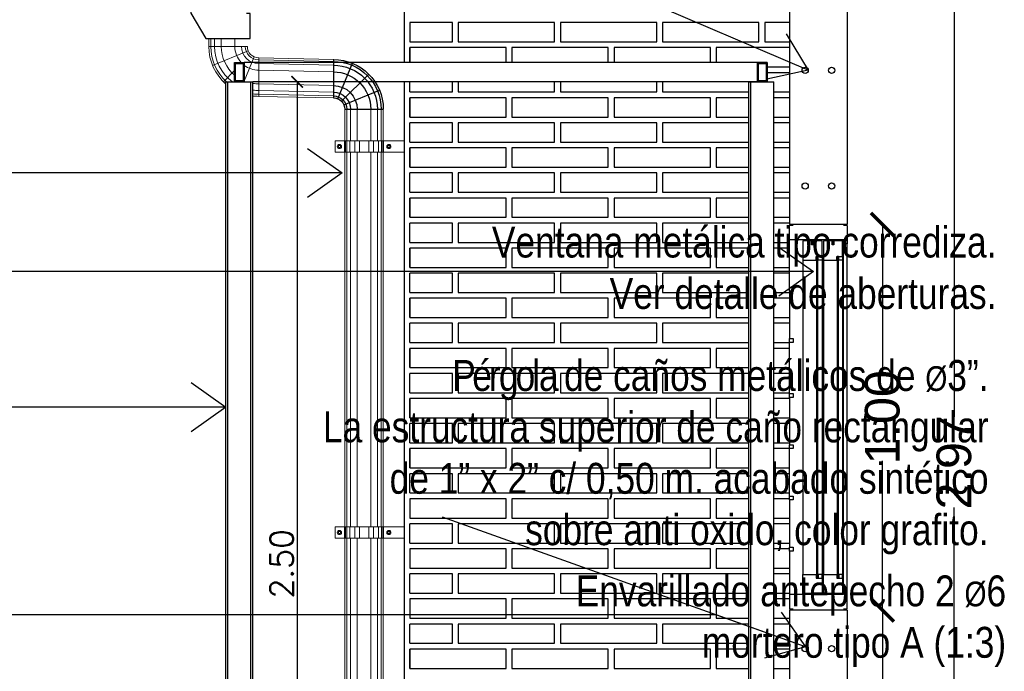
# Model space of a CAD drawing. Header units: millimetres. Extents: x 201 to 840, y 135 to 685.
# Tile 165 of 219: x 323.31 to 325.86, y 328.91 to 330.6. Entities that reach past the tile are written whole.
import ezdxf

# ---------------------------------------------------------------- set-up
doc = ezdxf.new("R2010")
doc.units = ezdxf.units.MM
doc.layers.add('001', color=1, linetype='Continuous', lineweight=5)
doc.layers.add('01 DETALLES', color=2, linetype='Continuous', lineweight=5)
for name, color, linetype in [('01', 1, 'Continuous'), ('02', 2, 'Continuous'), ('03', 3, 'Continuous'), ('05', 5, 'Continuous'), ('10', 251, 'Continuous'), ('cota', 2, 'Continuous'), ('COTA DETALLE', 1, 'Continuous'), ('Ladrillo visto', 250, 'Continuous'), ('LLAMADAS', 1, 'Continuous'), ('muro', 6, 'Continuous'), ('Techo', 4, 'Continuous')]:
    doc.layers.add(name, color=color, linetype=linetype)
doc.styles.add('ARIAL', font='arial.ttf', dxfattribs={"height": 0.06})
doc.styles.add('ROMANS', font='romans.shx')
doc.styles.get("Standard").update_dxf_attribs({"font": 'arial.ttf'})
doc.styles.add('STYLE1', font='ARIALUNI.TTF', dxfattribs={"height": 0.09})
doc.dimstyles.new('05', dxfattribs={"dimscale": 0, "dimtxt": 0.09, "dimasz": 0.05, "dimexe": 0, "dimexo": 0, "dimgap": 0, "dimtad": 0, "dimzin": 0, "dimdsep": 46, "dimtxsty": 'Standard', "dimblk": 'OPEN90', "dimcen": 0.25, "dimclrd": 1, "dimclre": 1, "dimclrt": 3, "dimadec": 0, "dimazin": 0, "dimtfac": 1, "dimtofl": 0, "dimtmove": 2, "dimatfit": 3, "dimldrblk": 'BOXFILLED', "dimfxl": 1, "dimtolj": 1, "dimtzin": 0, "dimarcsym": 0})
doc.dimstyles.new('COTAS5', dxfattribs={"dimscale": 0, "dimtxt": 0.05, "dimasz": 0.03, "dimexe": 0.18, "dimexo": 0.06, "dimgap": 0.01, "dimtad": 1, "dimzin": 1, "dimdsep": 46, "dimtxsty": 'ROMANS', "dimblk1": 'ARCHTICK', "dimblk2": 'ARCHTICK', "dimsah": 1, "dimcen": 0.2, "dimse1": 1, "dimse2": 1, "dimclrd": 1, "dimclre": 1, "dimclrt": 2, "dimazin": 0, "dimtfac": 3, "dimtmove": 2, "dimatfit": 3, "dimldrblk": 'ARCHTICK', "dimfxl": 1, "dimtolj": 1, "dimtzin": 0, "dimarcsym": 0})
doc.dimstyles.new('D3', dxfattribs={"dimscale": 0, "dimtxt": 0.09, "dimasz": 0.06, "dimexe": 0, "dimexo": 0.15, "dimgap": 0, "dimtad": 0, "dimzin": 0, "dimdsep": 46, "dimtxsty": 'STYLE1', "dimblk": 'ARCHTICK', "dimcen": 1, "dimse1": 1, "dimse2": 1, "dimclrd": 1, "dimclre": 1, "dimclrt": 3, "dimadec": 0, "dimazin": 0, "dimtfac": 1, "dimtmove": 2, "dimatfit": 1, "dimldrblk": 'OPEN90', "dimfxl": 1, "dimtolj": 1, "dimtzin": 0, "dimarcsym": 0})

# ---------------------------------------------------------------- blocks, each defined once
blk = doc.blocks.new('_ARCHTICK')
at = {"color": 0, "linetype": 'ByBlock', "const_width": 0.15}
blk.add_lwpolyline([(-0.5, -0.5), (0.5, 0.5)], dxfattribs=at)
blk = doc.blocks.new('*D305')
at = {"layer": 'cota', "color": 1, "lineweight": -2, "ltscale": 0.5}
for p, q in [((325.5481, 329.0657), (325.5481, 328.6283)), ((325.5481, 327.9657), (325.5481, 328.4031))]:
    blk.add_line(p, q, dxfattribs=at)
at = {"layer": 'DEFPOINTS', "color": 0, "ltscale": 0.5}
for p in [(325.4568, 329.0657), (325.5481, 329.0657), (325.4568, 327.9657)]:
    blk.add_point(p, dxfattribs=at)
at = {"layer": 'cota', "color": 1, "lineweight": -2, "ltscale": 0.5, "xscale": 0.06, "yscale": 0.06, "zscale": 0.06}
for p, rotation in [((325.5481, 329.0657), 90), ((325.5481, 327.9657), 270)]:
    blk.add_blockref('_ARCHTICK', p, dxfattribs=dict(at, rotation=rotation))
at = {"layer": 'cota', "color": 3, "ltscale": 0.5, "insert": (325.5481, 328.5157), "char_height": 0.09, "attachment_point": 5, "rotation": 90, "style": 'STYLE1'}
blk.add_mtext('\\A1;1.10', dxfattribs=at)
blk = doc.blocks.new('_OPEN90')
at = {"color": 0, "linetype": 'ByBlock'}
for p, q in [((-0.5, 0.5), (0, 0)), ((0, 0), (-1, 0)), ((0, 0), (-0.5, -0.5))]:
    blk.add_line(p, q, dxfattribs=at)
blk = doc.blocks.new('*D311')
at = {"layer": 'cota', "color": 1, "lineweight": -2, "ltscale": 0.5}
for p, q in [((325.734, 330.9321), (325.734, 329.5665)), ((325.734, 327.9657), (325.734, 329.3313))]:
    blk.add_line(p, q, dxfattribs=at)
at = {"layer": 'DEFPOINTS', "color": 0, "ltscale": 0.5}
for p in [(325.4568, 330.9321), (325.4568, 327.9657), (325.734, 327.9657)]:
    blk.add_point(p, dxfattribs=at)
at = {"layer": 'cota', "color": 1, "lineweight": -2, "ltscale": 0.5, "xscale": 0.06, "yscale": 0.06, "zscale": 0.06}
for p, rotation in [((325.734, 330.9321), 90), ((325.734, 327.9657), 270)]:
    blk.add_blockref('_ARCHTICK', p, dxfattribs=dict(at, rotation=rotation))
at = {"layer": 'cota', "color": 3, "ltscale": 0.5, "insert": (325.734, 329.4489), "char_height": 0.09, "attachment_point": 5, "rotation": 90, "style": 'STYLE1'}
blk.add_mtext('\\A1;2.97', dxfattribs=at)
blk = doc.blocks.new('*D312')
at = {"layer": 'COTA DETALLE', "color": 1, "lineweight": -2}
blk.add_line((324.0294, 330.4357), (324.0294, 327.9357), dxfattribs=at)
at = {"layer": 'DEFPOINTS', "color": 0}
for p in [(323.9145, 330.4357), (323.9545, 327.9357), (324.0294, 327.9357)]:
    blk.add_point(p, dxfattribs=at)
at = {"layer": 'COTA DETALLE', "color": 1, "lineweight": -2, "xscale": 0.03, "yscale": 0.03, "zscale": 0.03}
for p, rotation in [((324.0294, 330.4357), 90), ((324.0294, 327.9357), 270)]:
    blk.add_blockref('_ARCHTICK', p, dxfattribs=dict(at, rotation=rotation))
at = {"layer": 'COTA DETALLE', "color": 2, "insert": (323.9894, 329.1857), "char_height": 0.06, "attachment_point": 5, "rotation": 90, "style": 'ROMANS'}
blk.add_mtext('\\A1;2.50', dxfattribs=at)
blk = doc.blocks.new('*D313')
at = {"layer": 'cota', "color": 1, "lineweight": -2, "ltscale": 0.5}
for p, q in [((325.5481, 330.0657), (325.5481, 329.6783)), ((325.5481, 329.0657), (325.5481, 329.4531))]:
    blk.add_line(p, q, dxfattribs=at)
at = {"layer": 'DEFPOINTS', "color": 0, "ltscale": 0.5}
for p in [(325.3818, 330.0657), (325.5481, 330.0657), (325.3818, 329.0657)]:
    blk.add_point(p, dxfattribs=at)
at = {"layer": 'cota', "color": 1, "lineweight": -2, "ltscale": 0.5, "xscale": 0.06, "yscale": 0.06, "zscale": 0.06}
for p, rotation in [((325.5481, 330.0657), 90), ((325.5481, 329.0657), 270)]:
    blk.add_blockref('_ARCHTICK', p, dxfattribs=dict(at, rotation=rotation))
at = {"layer": 'cota', "color": 3, "ltscale": 0.5, "insert": (325.5481, 329.5657), "char_height": 0.09, "attachment_point": 5, "rotation": 90, "style": 'STYLE1'}
blk.add_mtext('\\A1;1.00', dxfattribs=at)
blk = doc.blocks.new('UIU')
at = {"layer": '01', "ltscale": 0.8}
blk.add_line((-0.0882, 0.0171), (0.0118, 0.0171), dxfattribs=at)
blk.add_line((-0.0882, 0.0171), (0.0118, 0.0171), dxfattribs=at)
at = {"layer": '01'}
blk.add_line((0.0412, -0.0124), (0.0412, -0.1124), dxfattribs=at)
for radius in [0.1294, 0.0294]:
    blk.add_arc((0.0412, 0.0171), radius, 180, 270, dxfattribs=at)
at = {"layer": '10', "ltscale": 0.05}
for p, q in [((0.014, 0.0058), (-0.0784, -0.0325)), ((0.0204, -0.0037), (-0.0503, -0.0745)), ((0.0299, -0.0101), (-0.0083, -0.1025))]:
    blk.add_line(p, q, dxfattribs=at)
for radius in [0.1241, 0.1143, 0.0971, 0.0617, 0.0446, 0.0347]:
    blk.add_arc((0.0412, 0.0171), radius, 180, 270, dxfattribs=at)

msp = doc.modelspace()

# ---------------------------------------------------------------- linework, layer by layer
at = {"layer": '001', "ltscale": 0.8}
for p, q in [((323.8002, 330.5275), (323.8002, 330.548)), ((323.8002, 330.5275), (323.9002, 330.5275)), ((323.8002, 330.5275), (323.9002, 330.5275)), ((323.9296, 330.4981), (324.1244, 330.4938)), ((323.9296, 330.3981), (324.1244, 330.3938))]:
    msp.add_line(p, q, dxfattribs=at)
at = {"layer": '001'}
for p, q in [((323.9296, 330.4981), (323.9296, 330.3981)), ((324.153, 330.3645), (324.153, 330.2826)), ((324.253, 330.3645), (324.253, 330.2826)), ((324.153, 330.2532), (324.153, 329.2815)), ((324.253, 330.2532), (324.253, 329.2815)), ((324.153, 328.168), (324.153, 329.2521)), ((324.253, 328.168), (324.253, 329.2521))]:
    msp.add_line(p, q, dxfattribs=at)
for radius, start, end in [(0.1294, 180, 229.0428), (0.0294, 180, 270), (0.1294, 263.3997, 270)]:
    msp.add_arc((323.9296, 330.5275), radius, start, end, dxfattribs=at)
at = {"layer": '01', "ltscale": 0.0036}
for p, q in [((325.2489, 330.4857), (323.892, 330.4857)), ((325.2489, 330.4357), (323.9145, 330.4357))]:
    msp.add_line(p, q, dxfattribs=at)
at = {"layer": '01'}
for p, q in [((325.3068, 329.9028), (325.3068, 330.0257)), ((325.4468, 329.1157), (325.4468, 330.0157)), ((325.4568, 329.1157), (325.4568, 330.0157)), ((325.3068, 329.8928), (325.3068, 329.77)), ((325.3068, 329.6271), (325.3068, 329.76)), ((325.3068, 329.6171), (325.3068, 329.4943)), ((325.3068, 329.3614), (325.3068, 329.4843)), ((325.3068, 329.3514), (325.3068, 329.2286)), ((325.3068, 329.2186), (325.3068, 329.1057))]:
    msp.add_line(p, q, dxfattribs=at)
for points in [[(325.3808, 329.9831), (325.3768, 329.9831), (325.3768, 329.1483), (325.3808, 329.1483), (325.3808, 329.9831)], [(325.4343, 329.9831), (325.4303, 329.9831), (325.4303, 329.1483), (325.4343, 329.1483), (325.4343, 329.9831)]]:
    msp.add_lwpolyline(points, dxfattribs=at)
at = {"layer": '01 DETALLES'}
for p, q in [((323.8055, 330.5275), (323.8055, 330.548)), ((323.8153, 330.5275), (323.8153, 330.548)), ((323.8325, 330.5275), (323.8325, 330.548)), ((323.8679, 330.5275), (323.8679, 330.548)), ((323.9296, 330.4928), (324.1244, 330.4886)), ((323.9296, 330.4829), (324.1244, 330.4787)), ((323.9296, 330.4658), (324.1244, 330.4616)), ((323.9296, 330.4304), (324.1244, 330.4261)), ((323.9296, 330.4132), (324.1244, 330.409)), ((323.9296, 330.4033), (324.1244, 330.3991))]:
    msp.add_line(p, q, dxfattribs=at)
at = {"layer": '01 DETALLES', "ltscale": 0.05}
for p, q in [((323.9024, 330.5162), (323.81, 330.478)), ((323.9183, 330.5003), (323.8923, 330.4374)), ((323.8673, 330.4651), (323.8381, 330.436)), ((324.1582, 330.2826), (324.1582, 330.3645)), ((324.1681, 330.2826), (324.1681, 330.3645)), ((324.1852, 330.2826), (324.1852, 330.3645)), ((324.2207, 330.2826), (324.2207, 330.3645)), ((324.2378, 330.2826), (324.2378, 330.3645)), ((324.2477, 330.2826), (324.2477, 330.3645)), ((324.1527, 330.2826), (324.1527, 330.2532)), ((324.1546, 330.2826), (324.1546, 330.2532)), ((324.1586, 330.2826), (324.1586, 330.2532)), ((324.1658, 330.2826), (324.1658, 330.2532)), ((324.179, 330.2826), (324.179, 330.2532)), ((324.191, 330.2826), (324.191, 330.2532)), ((324.2155, 330.2826), (324.2155, 330.2532)), ((324.2275, 330.2826), (324.2275, 330.2532)), ((324.2407, 330.2826), (324.2407, 330.2532)), ((324.2479, 330.2826), (324.2479, 330.2532)), ((324.2519, 330.2826), (324.2519, 330.2532)), ((324.2539, 330.2826), (324.2539, 330.2532)), ((324.1582, 329.2815), (324.1582, 330.2532)), ((324.1681, 329.2815), (324.1681, 330.2532)), ((324.1852, 329.2815), (324.1852, 330.2532)), ((324.2207, 329.2815), (324.2207, 330.2532)), ((324.2378, 329.2815), (324.2378, 330.2532)), ((324.2477, 329.2815), (324.2477, 330.2532)), ((324.1527, 329.2815), (324.1527, 329.2521)), ((324.1546, 329.2815), (324.1546, 329.2521)), ((324.1586, 329.2815), (324.1586, 329.2521)), ((324.1658, 329.2815), (324.1658, 329.2521)), ((324.179, 329.2815), (324.179, 329.2521)), ((324.191, 329.2815), (324.191, 329.2521)), ((324.2155, 329.2815), (324.2155, 329.2521)), ((324.2275, 329.2815), (324.2275, 329.2521)), ((324.2407, 329.2815), (324.2407, 329.2521)), ((324.2479, 329.2815), (324.2479, 329.2521)), ((324.2519, 329.2815), (324.2519, 329.2521)), ((324.2539, 329.2815), (324.2539, 329.2521)), ((324.1582, 329.2521), (324.1582, 328.168)), ((324.1681, 329.2521), (324.1681, 328.168)), ((324.1852, 329.2521), (324.1852, 328.168)), ((324.2207, 329.2521), (324.2207, 328.168)), ((324.2378, 329.2521), (324.2378, 328.168)), ((324.2477, 329.2521), (324.2477, 328.168))]:
    msp.add_line(p, q, dxfattribs=at)
for points in [[(324.3062, 330.2532), (324.1277, 330.2532), (324.1277, 330.2826), (324.3062, 330.2826)], [(324.1376, 330.2706), (324.1407, 330.2706), (324.1423, 330.2679), (324.1407, 330.2653), (324.1376, 330.2653), (324.1361, 330.2679), (324.1376, 330.2706)], [(324.2689, 330.2706), (324.2658, 330.2706), (324.2642, 330.2679), (324.2658, 330.2653), (324.2689, 330.2653), (324.2704, 330.2679), (324.2689, 330.2706)], [(324.3062, 329.2521), (324.1277, 329.2521), (324.1277, 329.2815), (324.3062, 329.2815)], [(324.1376, 329.2695), (324.1407, 329.2695), (324.1423, 329.2668), (324.1407, 329.2641), (324.1376, 329.2641), (324.1361, 329.2668), (324.1376, 329.2695)], [(324.2689, 329.2695), (324.2658, 329.2695), (324.2642, 329.2668), (324.2658, 329.2641), (324.2689, 329.2641), (324.2704, 329.2668), (324.2689, 329.2695)]]:
    msp.add_lwpolyline(points, dxfattribs=at)
for centre, radius in [((324.1391, 330.2679), 0.00549), ((324.1391, 330.2679), 0.00272), ((324.1391, 330.2679), 0.00272), ((324.2674, 330.2679), 0.00549), ((324.2674, 330.2679), 0.00272), ((324.1391, 329.2668), 0.00549), ((324.1391, 329.2668), 0.00272), ((324.2674, 329.2668), 0.00549), ((324.2674, 329.2668), 0.00272)]:
    msp.add_circle(centre, radius, dxfattribs=at)
for radius, start, end in [(0.1241, 180, 227.5855), (0.1143, 180, 233.3362), (0.0971, 180, 230.0776), (0.0617, 180, 222.4581), (0.0446, 180, 270), (0.0347, 180, 270), (0.0617, 232.771, 270), (0.0971, 261.1902, 270), (0.1143, 262.5195, 270), (0.1241, 263.1181, 270)]:
    msp.add_arc((323.9296, 330.5275), radius, start, end, dxfattribs=at)
at = {"layer": '02', "ltscale": 0.01}
for p, q in [((323.8445, 327.9357), (323.8445, 330.4357)), ((323.8445, 330.4357), (323.9145, 330.4357)), ((323.8495, 327.9357), (323.8495, 330.4357)), ((323.9095, 327.9357), (323.9095, 330.4357)), ((323.9145, 327.9357), (323.9145, 330.4357)), ((325.2013, 327.9357), (325.2013, 330.4357)), ((325.2013, 330.4357), (325.2663, 330.4357)), ((325.2063, 327.9357), (325.2063, 330.4357)), ((325.2663, 327.9536), (325.2663, 330.4357))]:
    msp.add_line(p, q, dxfattribs=at)
at = {"layer": '02'}
for p, q in [((325.3168, 330.0632), (325.3068, 330.0632)), ((325.4568, 330.0632), (325.4468, 330.0632)), ((325.3413, 329.9731), (325.3413, 329.1583)), ((325.3913, 329.9731), (325.3913, 329.1583)), ((325.3948, 329.9731), (325.3948, 329.158)), ((325.4448, 329.9731), (325.4448, 329.1583)), ((325.3168, 329.0682), (325.3068, 329.0682)), ((325.4568, 329.0682), (325.4468, 329.0682))]:
    msp.add_line(p, q, dxfattribs=at)
at = {"layer": '02', "ltscale": 0.01}
for points in [[(323.867, 330.4857), (323.892, 330.4857), (323.892, 330.4357), (323.867, 330.4357)], [(323.8695, 330.4832), (323.8895, 330.4832), (323.8895, 330.4382), (323.8695, 330.4382)], [(325.2239, 330.4857), (325.2489, 330.4857), (325.2489, 330.4357), (325.2239, 330.4357)], [(325.2264, 330.4832), (325.2464, 330.4832), (325.2464, 330.4382), (325.2264, 330.4382)]]:
    msp.add_lwpolyline(points, close=True, dxfattribs=at)
at = {"layer": '02'}
for points in [[(325.4568, 330.0632), (325.4568, 330.0157), (325.4468, 330.0157), (325.4468, 330.0257), (325.3068, 330.0257), (325.3068, 330.0632)], [(325.3638, 330.0231), (325.3413, 330.0231), (325.3413, 329.9731), (325.3763, 329.9731), (325.3763, 329.9831), (325.3913, 329.9831), (325.3913, 330.0231), (325.3688, 330.0231), (325.3688, 330.0231), (325.3688, 330.0231), (325.3688, 330.0131), (325.3638, 330.0131), (325.3638, 330.0231)], [(325.4173, 330.0231), (325.3948, 330.0231), (325.3948, 329.9731), (325.4298, 329.9731), (325.4298, 329.9831), (325.4448, 329.9831), (325.4448, 330.0231), (325.4223, 330.0231), (325.4223, 330.0231), (325.4223, 330.0231), (325.4223, 330.0131), (325.4173, 330.0131), (325.4173, 330.0231)], [(325.3638, 329.1083), (325.3413, 329.1083), (325.3413, 329.1583), (325.3763, 329.1583), (325.3763, 329.148), (325.3913, 329.148), (325.3913, 329.1083), (325.3688, 329.1083), (325.3688, 329.1083), (325.3688, 329.1083), (325.3688, 329.1183), (325.3638, 329.1183), (325.3638, 329.1083)], [(325.4173, 329.1083), (325.3948, 329.1083), (325.3948, 329.1583), (325.4298, 329.1583), (325.4298, 329.148), (325.4448, 329.148), (325.4448, 329.1083), (325.4223, 329.1083), (325.4223, 329.1083), (325.4223, 329.1083), (325.4223, 329.1183), (325.4173, 329.1183), (325.4173, 329.1083)], [(325.4568, 329.0682), (325.4568, 329.1157), (325.4468, 329.1157), (325.4468, 329.1057), (325.3068, 329.1057), (325.3068, 329.0682)]]:
    msp.add_lwpolyline(points, dxfattribs=at)
for points in [[(325.3678, 330.0257), (325.3648, 330.0257), (325.3648, 330.014), (325.3678, 330.014)], [(325.4213, 330.0257), (325.4183, 330.0257), (325.4183, 330.014), (325.4213, 330.014)], [(325.3913, 329.9731), (325.3813, 329.9731), (325.3813, 329.9831), (325.3913, 329.9831)], [(325.4448, 329.9731), (325.4348, 329.9731), (325.4348, 329.9831), (325.4448, 329.9831)], [(325.3168, 329.8928), (325.3068, 329.8928), (325.3068, 329.9028), (325.3168, 329.9028)], [(325.3168, 329.76), (325.3068, 329.76), (325.3068, 329.77), (325.3168, 329.77)], [(325.3168, 329.6171), (325.3068, 329.6171), (325.3068, 329.6271), (325.3168, 329.6271)], [(325.3168, 329.4843), (325.3068, 329.4843), (325.3068, 329.4943), (325.3168, 329.4943)], [(325.3168, 329.3514), (325.3068, 329.3514), (325.3068, 329.3614), (325.3168, 329.3614)], [(325.3168, 329.2186), (325.3068, 329.2186), (325.3068, 329.2286), (325.3168, 329.2286)], [(325.3913, 329.1583), (325.3813, 329.1583), (325.3813, 329.1483), (325.3913, 329.1483)], [(325.4448, 329.1583), (325.4348, 329.1583), (325.4348, 329.1483), (325.4448, 329.1483)], [(325.3678, 329.1057), (325.3648, 329.1057), (325.3648, 329.1174), (325.3678, 329.1174)], [(325.4213, 329.1057), (325.4183, 329.1057), (325.4183, 329.1174), (325.4213, 329.1174)]]:
    msp.add_lwpolyline(points, close=True, dxfattribs=at)
at = {"layer": '03', "ltscale": 0.01}
for centre in [(325.3476, 330.4657), (325.4161, 330.4657), (325.3476, 330.1657), (325.4161, 330.1657), (325.3475, 328.9657), (325.4161, 328.9657)]:
    msp.add_circle(centre, 0.00811, dxfattribs=at)
at = {"layer": '05'}
msp.add_lwpolyline([(323.7632, 330.6634), (323.7532, 330.6634), (323.7532, 330.6134), (323.7927, 330.548), (323.9077, 330.548), (323.9077, 330.613), (323.8977, 330.613)], dxfattribs=at)
at = {"layer": 'Ladrillo visto', "color": 251, "ltscale": 0.5}
for p, q in [((324.3218, 330.4857), (324.3218, 330.5244)), ((324.3218, 330.4094), (324.3218, 330.4357)), ((324.3218, 330.3444), (324.3218, 330.3944)), ((324.3218, 330.2794), (324.3218, 330.3294)), ((324.3218, 330.2144), (324.3218, 330.2644)), ((324.3218, 330.1494), (324.3218, 330.1994)), ((324.3218, 330.0844), (324.3218, 330.1344)), ((324.3218, 330.0194), (324.3218, 330.0694)), ((324.3218, 329.9544), (324.3218, 330.0044)), ((324.3218, 329.8894), (324.3218, 329.9394)), ((324.3218, 329.8244), (324.3218, 329.8744)), ((324.3218, 329.7594), (324.3218, 329.8094)), ((324.3218, 329.6944), (324.3218, 329.7444)), ((324.3218, 329.6294), (324.3218, 329.6794)), ((324.3218, 329.5644), (324.3218, 329.6144)), ((324.3218, 329.4994), (324.3218, 329.5494)), ((324.3218, 329.4344), (324.3218, 329.4844)), ((324.3218, 329.3694), (324.3218, 329.4194)), ((324.3218, 329.2394), (324.3218, 329.2894)), ((324.3218, 329.1094), (324.3218, 329.1594)), ((324.3218, 328.9794), (324.3218, 329.0294)), ((324.3218, 328.9144), (324.3218, 328.9644))]:
    msp.add_line(p, q, dxfattribs=at)
for points in [[(324.3218, 330.5394), (324.4325, 330.5394), (324.4325, 330.5894), (324.3218, 330.5894), (324.3218, 330.5394)], [(324.4475, 330.5394), (324.6975, 330.5394), (324.6975, 330.5894), (324.4475, 330.5894), (324.4475, 330.5394)], [(324.7125, 330.5394), (324.9625, 330.5394), (324.9625, 330.5894), (324.7125, 330.5894), (324.7125, 330.5394)], [(324.9775, 330.5394), (325.2275, 330.5394), (325.2275, 330.5894), (324.9775, 330.5894), (324.9775, 330.5394)], [(325.3068, 330.5894), (325.2425, 330.5894), (325.2425, 330.5394)], [(325.2425, 330.5394), (325.3068, 330.5394)], [(324.5718, 330.4857), (324.5718, 330.5244), (324.3218, 330.5244), (324.3218, 330.4857)], [(324.8368, 330.4857), (324.8368, 330.5244), (324.5868, 330.5244), (324.5868, 330.4857)], [(325.1018, 330.4857), (325.1018, 330.5244), (324.8518, 330.5244), (324.8518, 330.4857)], [(325.3068, 330.5244), (325.1168, 330.5244), (325.1168, 330.4857)], [(325.2489, 330.4744), (325.3068, 330.4744)], [(325.3068, 330.4594), (325.2489, 330.4594)], [(324.3218, 330.4094), (324.4325, 330.4094), (324.4325, 330.4357)], [(324.4475, 330.4094), (324.6975, 330.4094), (324.6975, 330.4357)], [(324.4475, 330.4357), (324.4475, 330.4094)], [(324.7125, 330.4094), (324.9625, 330.4094), (324.9625, 330.4357)], [(324.7125, 330.4357), (324.7125, 330.4094)], [(324.9775, 330.4357), (324.9775, 330.4094)], [(324.9775, 330.4094), (325.2013, 330.4094)], [(325.2663, 330.4094), (325.3068, 330.4094)], [(324.3218, 330.3444), (324.5718, 330.3444), (324.5718, 330.3944), (324.3218, 330.3944), (324.3218, 330.3444)], [(324.5868, 330.3444), (324.8368, 330.3444), (324.8368, 330.3944), (324.5868, 330.3944), (324.5868, 330.3444)], [(324.8518, 330.3444), (325.1018, 330.3444), (325.1018, 330.3944), (324.8518, 330.3944), (324.8518, 330.3444)], [(325.2013, 330.3944), (325.1168, 330.3944), (325.1168, 330.3444)], [(325.3068, 330.3944), (325.2663, 330.3944)], [(324.3218, 330.2794), (324.4325, 330.2794), (324.4325, 330.3294), (324.3218, 330.3294)], [(324.4475, 330.2794), (324.6975, 330.2794), (324.6975, 330.3294), (324.4475, 330.3294), (324.4475, 330.2794)], [(324.7125, 330.2794), (324.9625, 330.2794), (324.9625, 330.3294), (324.7125, 330.3294), (324.7125, 330.2794)], [(325.2013, 330.3294), (324.9775, 330.3294), (324.9775, 330.2794)], [(325.1168, 330.3444), (325.2013, 330.3444)], [(325.2663, 330.3444), (325.3068, 330.3444)], [(325.3068, 330.3294), (325.2663, 330.3294)], [(324.9775, 330.2794), (325.2013, 330.2794)], [(325.2663, 330.2794), (325.3068, 330.2794)], [(324.3218, 330.2144), (324.5718, 330.2144), (324.5718, 330.2644), (324.3218, 330.2644), (324.3218, 330.2144)], [(324.5868, 330.2144), (324.8368, 330.2144), (324.8368, 330.2644), (324.5868, 330.2644), (324.5868, 330.2144)], [(324.8518, 330.2144), (325.1018, 330.2144), (325.1018, 330.2644), (324.8518, 330.2644), (324.8518, 330.2144)], [(325.2013, 330.2644), (325.1168, 330.2644), (325.1168, 330.2144)], [(325.3068, 330.2644), (325.2663, 330.2644)], [(325.1168, 330.2144), (325.2013, 330.2144)], [(325.2663, 330.2144), (325.3068, 330.2144)], [(324.3218, 330.1494), (324.4325, 330.1494), (324.4325, 330.1994), (324.3218, 330.1994)], [(324.4475, 330.1494), (324.6975, 330.1494), (324.6975, 330.1994), (324.4475, 330.1994), (324.4475, 330.1494)], [(324.7125, 330.1494), (324.9625, 330.1494), (324.9625, 330.1994), (324.7125, 330.1994), (324.7125, 330.1494)], [(325.2013, 330.1994), (324.9775, 330.1994), (324.9775, 330.1494)], [(325.3068, 330.1994), (325.2663, 330.1994)], [(324.9775, 330.1494), (325.2013, 330.1494)], [(325.2663, 330.1494), (325.3068, 330.1494)], [(324.3218, 330.0844), (324.5718, 330.0844), (324.5718, 330.1344), (324.3218, 330.1344), (324.3218, 330.0844)], [(324.5868, 330.0844), (324.8368, 330.0844), (324.8368, 330.1344), (324.5868, 330.1344), (324.5868, 330.0844)], [(324.8518, 330.0844), (325.1018, 330.0844), (325.1018, 330.1344), (324.8518, 330.1344), (324.8518, 330.0844)], [(325.2013, 330.1344), (325.1168, 330.1344), (325.1168, 330.0844)], [(325.3068, 330.1344), (325.2663, 330.1344)], [(325.1168, 330.0844), (325.2013, 330.0844)], [(325.2663, 330.0844), (325.3068, 330.0844)], [(324.3218, 330.0194), (324.4325, 330.0194), (324.4325, 330.0694), (324.3218, 330.0694)], [(324.4475, 330.0194), (324.6975, 330.0194), (324.6975, 330.0694), (324.4475, 330.0694), (324.4475, 330.0194)], [(324.7125, 330.0194), (324.9625, 330.0194), (324.9625, 330.0694), (324.7125, 330.0694), (324.7125, 330.0194)], [(325.2013, 330.0694), (324.9775, 330.0694), (324.9775, 330.0194)], [(325.3068, 330.0694), (325.2663, 330.0694)], [(324.3218, 329.9544), (324.5718, 329.9544), (324.5718, 330.0044), (324.3218, 330.0044), (324.3218, 329.9544)], [(324.5868, 329.9544), (324.8368, 329.9544), (324.8368, 330.0044), (324.5868, 330.0044), (324.5868, 329.9544)], [(324.8518, 329.9544), (325.1018, 329.9544), (325.1018, 330.0044), (324.8518, 330.0044), (324.8518, 329.9544)], [(324.9775, 330.0194), (325.2013, 330.0194)], [(325.2013, 330.0044), (325.1168, 330.0044), (325.1168, 329.9544)], [(325.2663, 330.0194), (325.3068, 330.0194)], [(325.3068, 330.0044), (325.2663, 330.0044)], [(325.1168, 329.9544), (325.2013, 329.9544)], [(325.2663, 329.9544), (325.3068, 329.9544)], [(324.3218, 329.8894), (324.4325, 329.8894), (324.4325, 329.9394), (324.3218, 329.9394)], [(324.4475, 329.8894), (324.6975, 329.8894), (324.6975, 329.9394), (324.4475, 329.9394), (324.4475, 329.8894)], [(324.7125, 329.8894), (324.9625, 329.8894), (324.9625, 329.9394), (324.7125, 329.9394), (324.7125, 329.8894)], [(325.2013, 329.9394), (324.9775, 329.9394), (324.9775, 329.8894)], [(325.3068, 329.9394), (325.2663, 329.9394)], [(324.3218, 329.8244), (324.5718, 329.8244), (324.5718, 329.8744), (324.3218, 329.8744), (324.3218, 329.8244)], [(324.5868, 329.8244), (324.8368, 329.8244), (324.8368, 329.8744), (324.5868, 329.8744), (324.5868, 329.8244)], [(324.8518, 329.8244), (325.1018, 329.8244), (325.1018, 329.8744), (324.8518, 329.8744), (324.8518, 329.8244)], [(324.9775, 329.8894), (325.2013, 329.8894)], [(325.2013, 329.8744), (325.1168, 329.8744), (325.1168, 329.8244)], [(325.2663, 329.8894), (325.3068, 329.8894)], [(325.3068, 329.8744), (325.2663, 329.8744)], [(325.1168, 329.8244), (325.2013, 329.8244)], [(325.2663, 329.8244), (325.3068, 329.8244)], [(324.3218, 329.7594), (324.4325, 329.7594), (324.4325, 329.8094), (324.3218, 329.8094)], [(324.4475, 329.7594), (324.6975, 329.7594), (324.6975, 329.8094), (324.4475, 329.8094), (324.4475, 329.7594)], [(324.7125, 329.7594), (324.9625, 329.7594), (324.9625, 329.8094), (324.7125, 329.8094), (324.7125, 329.7594)], [(325.2013, 329.8094), (324.9775, 329.8094), (324.9775, 329.7594)], [(325.3068, 329.8094), (325.2663, 329.8094)], [(324.3218, 329.6944), (324.5718, 329.6944), (324.5718, 329.7444), (324.3218, 329.7444), (324.3218, 329.6944)], [(324.5868, 329.6944), (324.8368, 329.6944), (324.8368, 329.7444), (324.5868, 329.7444), (324.5868, 329.6944)], [(324.8518, 329.6944), (325.1018, 329.6944), (325.1018, 329.7444), (324.8518, 329.7444), (324.8518, 329.6944)], [(324.9775, 329.7594), (325.2013, 329.7594)], [(325.2013, 329.7444), (325.1168, 329.7444), (325.1168, 329.6944)], [(325.2663, 329.7594), (325.3068, 329.7594)], [(325.3068, 329.7444), (325.2663, 329.7444)], [(325.1168, 329.6944), (325.2013, 329.6944)], [(325.2663, 329.6944), (325.3068, 329.6944)], [(324.3218, 329.6294), (324.4325, 329.6294), (324.4325, 329.6794), (324.3218, 329.6794)], [(324.4475, 329.6294), (324.6975, 329.6294), (324.6975, 329.6794), (324.4475, 329.6794), (324.4475, 329.6294)], [(324.7125, 329.6294), (324.9625, 329.6294), (324.9625, 329.6794), (324.7125, 329.6794), (324.7125, 329.6294)], [(325.2013, 329.6794), (324.9775, 329.6794), (324.9775, 329.6294)], [(325.3068, 329.6794), (325.2663, 329.6794)], [(324.3218, 329.5644), (324.5718, 329.5644), (324.5718, 329.6144), (324.3218, 329.6144), (324.3218, 329.5644)], [(324.5868, 329.5644), (324.8368, 329.5644), (324.8368, 329.6144), (324.5868, 329.6144), (324.5868, 329.5644)], [(324.8518, 329.5644), (325.1018, 329.5644), (325.1018, 329.6144), (324.8518, 329.6144), (324.8518, 329.5644)], [(324.9775, 329.6294), (325.2013, 329.6294)], [(325.2013, 329.6144), (325.1168, 329.6144), (325.1168, 329.5644)], [(325.2663, 329.6294), (325.3068, 329.6294)], [(325.3068, 329.6144), (325.2663, 329.6144)], [(325.1168, 329.5644), (325.2013, 329.5644)], [(325.2663, 329.5644), (325.3068, 329.5644)], [(324.3218, 329.4994), (324.4325, 329.4994), (324.4325, 329.5494), (324.3218, 329.5494)], [(324.4475, 329.4994), (324.6975, 329.4994), (324.6975, 329.5494), (324.4475, 329.5494), (324.4475, 329.4994)], [(324.7125, 329.4994), (324.9625, 329.4994), (324.9625, 329.5494), (324.7125, 329.5494), (324.7125, 329.4994)], [(325.2013, 329.5494), (324.9775, 329.5494), (324.9775, 329.4994)], [(325.3068, 329.5494), (325.2663, 329.5494)], [(324.9775, 329.4994), (325.2013, 329.4994)], [(325.2663, 329.4994), (325.3068, 329.4994)], [(324.3218, 329.4344), (324.5718, 329.4344), (324.5718, 329.4844), (324.3218, 329.4844), (324.3218, 329.4344)], [(324.5868, 329.4344), (324.8368, 329.4344), (324.8368, 329.4844), (324.5868, 329.4844), (324.5868, 329.4344)], [(324.8518, 329.4344), (325.1018, 329.4344), (325.1018, 329.4844), (324.8518, 329.4844), (324.8518, 329.4344)], [(325.2013, 329.4844), (325.1168, 329.4844), (325.1168, 329.4344)], [(325.3068, 329.4844), (325.2663, 329.4844)], [(325.1168, 329.4344), (325.2013, 329.4344)], [(325.2663, 329.4344), (325.3068, 329.4344)], [(324.3218, 329.3694), (324.4325, 329.3694), (324.4325, 329.4194), (324.3218, 329.4194)], [(324.4475, 329.3694), (324.6975, 329.3694), (324.6975, 329.4194), (324.4475, 329.4194), (324.4475, 329.3694)], [(324.7125, 329.3694), (324.9625, 329.3694), (324.9625, 329.4194), (324.7125, 329.4194), (324.7125, 329.3694)], [(325.2013, 329.4194), (324.9775, 329.4194), (324.9775, 329.3694)], [(325.3068, 329.4194), (325.2663, 329.4194)], [(324.9775, 329.3694), (325.2013, 329.3694)], [(325.2663, 329.3694), (325.3068, 329.3694)], [(324.3218, 329.3044), (324.5718, 329.3044), (324.5718, 329.3544), (324.3218, 329.3544), (324.3218, 329.3044)], [(324.5868, 329.3044), (324.8368, 329.3044), (324.8368, 329.3544), (324.5868, 329.3544), (324.5868, 329.3044)], [(324.8518, 329.3044), (325.1018, 329.3044), (325.1018, 329.3544), (324.8518, 329.3544), (324.8518, 329.3044)], [(325.2013, 329.3544), (325.1168, 329.3544), (325.1168, 329.3044)], [(325.3068, 329.3544), (325.2663, 329.3544)], [(324.3218, 329.2394), (324.4325, 329.2394), (324.4325, 329.2894), (324.3218, 329.2894)], [(324.4475, 329.2394), (324.6975, 329.2394), (324.6975, 329.2894), (324.4475, 329.2894), (324.4475, 329.2394)], [(324.7125, 329.2394), (324.9625, 329.2394), (324.9625, 329.2894), (324.7125, 329.2894), (324.7125, 329.2394)], [(325.2013, 329.2894), (324.9775, 329.2894), (324.9775, 329.2394)], [(325.1168, 329.3044), (325.2013, 329.3044)], [(325.2663, 329.3044), (325.3068, 329.3044)], [(325.3068, 329.2894), (325.2663, 329.2894)], [(324.9775, 329.2394), (325.2013, 329.2394)], [(325.2663, 329.2394), (325.3068, 329.2394)], [(324.3218, 329.1744), (324.5718, 329.1744), (324.5718, 329.2244), (324.3218, 329.2244), (324.3218, 329.1744)], [(324.5868, 329.1744), (324.8368, 329.1744), (324.8368, 329.2244), (324.5868, 329.2244), (324.5868, 329.1744)], [(324.8518, 329.1744), (325.1018, 329.1744), (325.1018, 329.2244), (324.8518, 329.2244), (324.8518, 329.1744)], [(325.2013, 329.2244), (325.1168, 329.2244), (325.1168, 329.1744)], [(325.3068, 329.2244), (325.2663, 329.2244)], [(324.3218, 329.1094), (324.4325, 329.1094), (324.4325, 329.1594), (324.3218, 329.1594)], [(324.4475, 329.1094), (324.6975, 329.1094), (324.6975, 329.1594), (324.4475, 329.1594), (324.4475, 329.1094)], [(324.7125, 329.1094), (324.9625, 329.1094), (324.9625, 329.1594), (324.7125, 329.1594), (324.7125, 329.1094)], [(325.2013, 329.1594), (324.9775, 329.1594), (324.9775, 329.1094)], [(325.1168, 329.1744), (325.2013, 329.1744)], [(325.2663, 329.1744), (325.3068, 329.1744)], [(325.3068, 329.1594), (325.2663, 329.1594)], [(324.9775, 329.1094), (325.2013, 329.1094)], [(325.2663, 329.1094), (325.3068, 329.1094)], [(324.3218, 329.0444), (324.5718, 329.0444), (324.5718, 329.0944), (324.3218, 329.0944), (324.3218, 329.0444)], [(324.5868, 329.0444), (324.8368, 329.0444), (324.8368, 329.0944), (324.5868, 329.0944), (324.5868, 329.0444)], [(324.8518, 329.0444), (325.1018, 329.0444), (325.1018, 329.0944), (324.8518, 329.0944), (324.8518, 329.0444)], [(325.2013, 329.0944), (325.1168, 329.0944), (325.1168, 329.0444)], [(325.3068, 329.0944), (325.2663, 329.0944)], [(324.3218, 328.9794), (324.4325, 328.9794), (324.4325, 329.0294), (324.3218, 329.0294)], [(324.4475, 328.9794), (324.6975, 328.9794), (324.6975, 329.0294), (324.4475, 329.0294), (324.4475, 328.9794)], [(324.7125, 328.9794), (324.9625, 328.9794), (324.9625, 329.0294), (324.7125, 329.0294), (324.7125, 328.9794)], [(325.2013, 329.0294), (324.9775, 329.0294), (324.9775, 328.9794)], [(325.1168, 329.0444), (325.2013, 329.0444)], [(325.2663, 329.0444), (325.3068, 329.0444)], [(325.3068, 329.0294), (325.2663, 329.0294)], [(324.9775, 328.9794), (325.2013, 328.9794)], [(325.2663, 328.9794), (325.3068, 328.9794)], [(324.3218, 328.9144), (324.5718, 328.9144), (324.5718, 328.9644), (324.3218, 328.9644), (324.3218, 328.9144)], [(324.5868, 328.9144), (324.8368, 328.9144), (324.8368, 328.9644), (324.5868, 328.9644), (324.5868, 328.9144)], [(324.8518, 328.9144), (325.1018, 328.9144), (325.1018, 328.9644), (324.8518, 328.9644), (324.8518, 328.9144)], [(325.2013, 328.9644), (325.1168, 328.9644), (325.1168, 328.9144)], [(325.3068, 328.9644), (325.2663, 328.9644)], [(325.1168, 328.9144), (325.2013, 328.9144)], [(325.2663, 328.9144), (325.3068, 328.9144)]]:
    msp.add_lwpolyline(points, dxfattribs=at)
at = {"layer": 'muro', "ltscale": 0.01}
for p, q in [((325.4568, 331.0899), (325.4568, 330.0657)), ((325.3068, 331.044), (325.3068, 330.0657)), ((325.4568, 330.0657), (325.3068, 330.0657)), ((325.4568, 329.0657), (325.3068, 329.0657)), ((325.3068, 329.0657), (325.3068, 327.9657)), ((325.4568, 329.0657), (325.4568, 327.9657))]:
    msp.add_line(p, q, dxfattribs=at)
at = {"layer": 'muro', "color": 1, "ltscale": 0.01}
for p, q in [((324.3068, 330.7385), (324.3068, 330.4857)), ((324.3068, 330.4357), (324.3068, 327.9357))]:
    msp.add_line(p, q, dxfattribs=at)

# ---------------------------------------------------------------- block references
at = {"layer": 'Techo', "xscale": -1, "rotation": 90}
msp.add_blockref('UIU', (324.1406, 330.4056), dxfattribs=at)

# ---------------------------------------------------------------- texts
at = {"layer": 'LLAMADAS', "color": 2, "ltscale": 0.01, "char_height": 0.08, "width": 4.326649, "attachment_point": 3, "style": 'ARIAL'}
for s, insert in [('{\\fTechnic|b0|i0|c2|p2;Ventana metálica tipo corrediza.\\PVer detalle de aberturas.}', (325.8439, 330.0601)), ('{\\fTechnic|b0|i0|c2|p2;\\T0.8;Pérgola \\T1;de caños metálicos de \\H0.8x;Ø\\H1.25x;3”.\\PLa estructura superior de caño rectangular \\Pde 1” x 2” c/ 0,50 m. acabado sintético \\Psobre anti oxido, color grafito.}', (325.8233, 329.7141)), ('{\\fTechnic|b0|i0|c2|p2;Envarillado antepecho 2 \\H0.8x;Ø\\H1.25x;6\\Pmortero tipo A (1:3)}', (325.869, 329.1554))]:
    msp.add_mtext(s, dxfattribs=dict(at, insert=insert))

# ---------------------------------------------------------------- dimensions: what is measured, and where the dimension line sits
at = {"layer": 'cota', "ltscale": 0.5}
for base, p1, p2, picture, middle in [((325.734, 327.9657), (325.4568, 330.9321), (325.4568, 327.9657), '*D311', (325.734, 329.4489)), ((325.5481, 330.0657), (325.3818, 329.0657), (325.3818, 330.0657), '*D313', (325.5481, 329.5657)), ((325.5481, 329.0657), (325.4568, 327.9657), (325.4568, 329.0657), '*D305', (325.5481, 328.5157))]:
    dim = msp.add_linear_dim(base=base, p1=p1, p2=p2, angle=90, dimstyle='D3', override={"dimscale": 1}, dxfattribs=at)
    dim.commit()
    dim.dimension.update_dxf_attribs({"geometry": picture, "text_midpoint": middle})
at = {"layer": 'COTA DETALLE'}
dim = msp.add_linear_dim(base=(324.0294, 327.9357), p1=(323.9145, 330.4357), p2=(323.9545, 327.9357), angle=90, dimstyle='COTAS5', override={"dimscale": 1, "dimtxt": 0.06, "dimdec": 2}, dxfattribs=at)
dim.commit()
dim.dimension.update_dxf_attribs({"geometry": '*D312', "text_midpoint": (323.9894, 329.1857)})

# ---------------------------------------------------------------- leaders
at = {"layer": 'LLAMADAS'}
for points in [[(325.3557, 330.4659), (324.6822, 330.7539), (321.4473, 330.7539)], [(324.1463, 330.1994), (321.518, 330.1994)], [(325.3696, 329.9435), (321.5073, 329.9435)], [(323.8445, 329.592), (321.4783, 329.592)], [(325.3486, 328.9704), (325.1168, 329.0531), (321.504, 329.0531)]]:
    msp.add_leader(points, dimstyle='05', override={"dimscale": 1, "dimasz": 0.09, "dimldrblk": 'OPEN90'}, dxfattribs=at)

doc.saveas('drawing.dxf')
